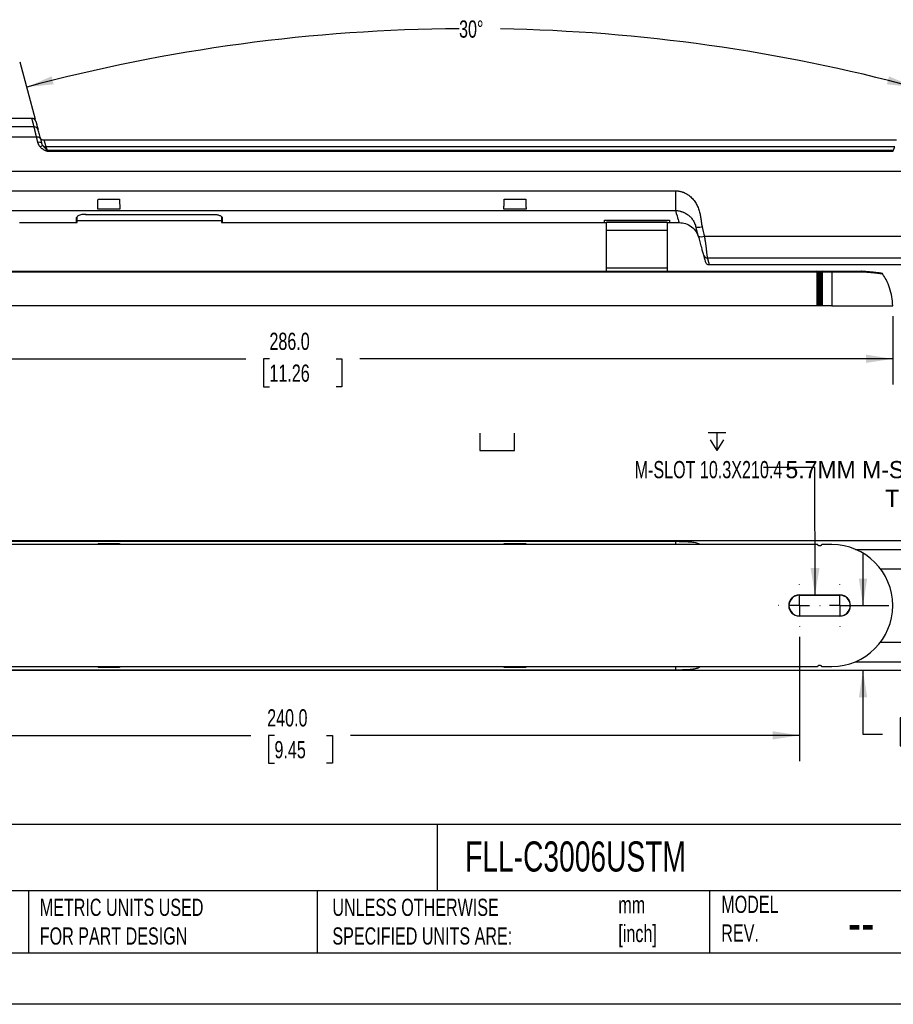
# Model space of a CAD drawing. Header units: millimetres. Extents: x 0 to 559, y 0 to 432.
# Tile 17 of 34: x 209 to 424, y 0 to 242. Entities that reach past the tile are written whole.
import ezdxf

# ---------------------------------------------------------------- set-up
doc = ezdxf.new("R2010")
doc.units = ezdxf.units.MM
doc.header["$LTSCALE"] = 2
doc.linetypes.add('CENTERX2', pattern=[20.32, 12.7, -2.54, 2.54, -2.54])
doc.layers.add('CENTER', color=40, linetype='CENTERX2')
doc.layers.add('DIMENSIONS', color=140, linetype='Continuous', lineweight=25)
doc.layers.add('TEXT', color=140, linetype='Continuous', lineweight=25)
doc.styles.add('SLDTEXTSTYLE0', font='TXT', dxfattribs={"width": 0.7})
doc.dimstyles.new('SLDDIMSTYLE2', dxfattribs={"dimtxt": 4.316016, "dimasz": 6.604, "dimexe": 0, "dimexo": 0.0625, "dimgap": 1.079004, "dimtad": 0, "dimtih": 1, "dimtoh": 1, "dimdec": 1, "dimrnd": 1e-09, "dimzin": 4, "dimdsep": 46, "dimtxsty": 'SLDTEXTSTYLE0', "dimsah": 1, "dimcen": 0.09, "dimadec": 0, "dimazin": 1, "dimtfac": 1, "dimtdec": 1, "dimtmove": 0, "dimatfit": 0, "dimfxl": 0, "dimfrac": 2, "dimtolj": 1, "dimtzin": 12, "dimarcsym": 0})
doc.dimstyles.new('SLDDIMSTYLE3', dxfattribs={"dimtxt": 4.316016, "dimasz": 6.604, "dimexe": 0, "dimexo": 0.0625, "dimgap": 1.079004, "dimtad": 0, "dimtih": 1, "dimtoh": 1, "dimdec": 1, "dimrnd": 1e-09, "dimzin": 4, "dimdsep": 46, "dimtxsty": 'SLDTEXTSTYLE0', "dimsah": 1, "dimcen": 0.09, "dimadec": 0, "dimazin": 1, "dimtfac": 1, "dimtdec": 1, "dimtofl": 0, "dimtmove": 0, "dimatfit": 3, "dimfxl": 0, "dimfrac": 2, "dimtolj": 1, "dimtzin": 12, "dimarcsym": 0})
doc.dimstyles.new('SLDDIMSTYLE4', dxfattribs={"dimtxt": 4.316016, "dimasz": 6.604, "dimexe": 0, "dimexo": 0.0625, "dimgap": 1.079004, "dimtad": 0, "dimtih": 1, "dimtoh": 1, "dimdec": 4, "dimlfac": 2, "dimzin": 12, "dimdsep": 46, "dimtxsty": 'SLDTEXTSTYLE0', "dimsah": 1, "dimcen": 0.09, "dimadec": 0, "dimazin": 3, "dimtfac": 1, "dimtdec": 0, "dimtofl": 0, "dimtmove": 0, "dimatfit": 3, "dimfxl": 0, "dimfrac": 2, "dimtolj": 1, "dimtzin": 12, "dimarcsym": 0})
doc.dimstyles.new('SLDDIMSTYLE7', dxfattribs={"dimtxt": 0.18, "dimasz": 6.604, "dimexe": 0, "dimexo": 0.0625, "dimgap": 0, "dimtad": 0, "dimtih": 1, "dimtoh": 1, "dimdec": 0, "dimrnd": 1e-09, "dimzin": 0, "dimdsep": 46, "dimtxsty": 'Standard', "dimsah": 1, "dimcen": 0.09, "dimadec": 0, "dimazin": 0, "dimtfac": 6.604, "dimtdec": 0, "dimtofl": 0, "dimtmove": 0, "dimatfit": 3, "dimfxl": 0, "dimfrac": 2, "dimtolj": 1, "dimtzin": 0, "dimarcsym": 0})

# ---------------------------------------------------------------- blocks, each defined once
blk = doc.blocks.new('_D_3')
at = {"layer": 'DIMENSIONS'}
for p, q in [((137.69, 169.4), (137.69, 152.52)), ((423.69, 169.4), (423.69, 152.52)), ((137.69, 158.87), (264.39, 158.87)), ((270.24, 158.87), (268.79, 158.87)), ((268.79, 158.87), (268.79, 152.01)), ((286.65, 158.87), (288.1, 158.87)), ((288.1, 158.87), (288.1, 152.01)), ((423.69, 158.87), (292.5, 158.87)), ((268.79, 152.01), (270.24, 152.01)), ((288.1, 152.01), (286.65, 152.01))]:
    blk.add_line(p, q, dxfattribs=at)
for points in [[(137.69, 158.87), (144.29, 157.85), (144.29, 159.88)], [(423.69, 158.87), (417.08, 159.88), (417.08, 157.85)]]:
    blk.add_solid(points, dxfattribs=at)
at = {"layer": 'DIMENSIONS', "char_height": 4.233, "attachment_point": 1, "style": 'SLDTEXTSTYLE0'}
for s, insert in [('286.0', (270.24, 165.29)), ('11.26', (270.24, 157.46))]:
    blk.add_mtext(s, dxfattribs=dict(at, insert=insert))
blk = doc.blocks.new('_D_4')
at = {"layer": 'DIMENSIONS'}
for p, q in [((212.62, 217.74), (208.84, 231.88)), ((426.75, 217.74), (430.54, 231.88))]:
    blk.add_line(p, q, dxfattribs=at)
for start, end in [(90.3761, 105), (75, 88.9858)]:
    blk.add_arc((319.69, -181.82), 421.94, start, end, dxfattribs=at)
for points in [[(210.48, 225.74), (217.13, 226.42), (216.62, 228.39)], [(428.89, 225.74), (422.75, 228.39), (422.24, 226.42)]]:
    blk.add_solid(points, dxfattribs=at)
at = {"layer": 'DIMENSIONS', "insert": (316.92, 242.14), "char_height": 4.233, "attachment_point": 1, "style": 'SLDTEXTSTYLE0'}
blk.add_mtext('30°', dxfattribs=at)
blk = doc.blocks.new('_D_13')
at = {"layer": 'DIMENSIONS'}
for p, q in [((160.69, 90.47), (160.69, 59.84)), ((400.69, 90.47), (400.69, 59.84)), ((160.69, 66.19), (265.63, 66.19)), ((271.48, 66.19), (270.03, 66.19)), ((270.03, 66.19), (270.03, 59.34)), ((284.31, 66.19), (285.76, 66.19)), ((285.76, 66.19), (285.76, 59.34)), ((400.69, 66.19), (290.16, 66.19)), ((270.03, 59.34), (271.48, 59.34)), ((285.76, 59.34), (284.31, 59.34))]:
    blk.add_line(p, q, dxfattribs=at)
for points in [[(160.69, 66.19), (167.29, 65.18), (167.29, 67.21)], [(400.69, 66.19), (394.08, 67.21), (394.08, 65.18)]]:
    blk.add_solid(points, dxfattribs=at)
at = {"layer": 'DIMENSIONS', "char_height": 4.233, "attachment_point": 1, "style": 'SLDTEXTSTYLE0'}
for s, insert in [('240.0', (269.69, 72.62)), ('9.45', (271.48, 64.79))]:
    blk.add_mtext(s, dxfattribs=dict(at, insert=insert))
blk = doc.blocks.new('_D_16')
at = {"layer": 'DIMENSIONS'}
for p, q in [((416.36, 98.15), (416.36, 110.85)), ((418.37, 98.15), (422.71, 98.15)), ((416.36, 66.43), (416.36, 82.15)), ((426.99, 70.47), (425.54, 70.47)), ((425.54, 70.47), (425.54, 63.61)), ((439.81, 70.47), (441.26, 70.47)), ((441.26, 70.47), (441.26, 63.61)), ((421.19, 66.43), (416.36, 66.43)), ((425.54, 63.61), (426.99, 63.61)), ((441.26, 63.61), (439.81, 63.61))]:
    blk.add_line(p, q, dxfattribs=at)
for points in [[(416.36, 98.15), (417.37, 104.75), (415.34, 104.75)], [(416.36, 82.15), (415.34, 75.54), (417.37, 75.54)]]:
    blk.add_solid(points, dxfattribs=at)
at = {"layer": 'DIMENSIONS', "char_height": 4.233, "attachment_point": 1, "style": 'SLDTEXTSTYLE0'}
for s, insert in [('16.0', (426.99, 76.89)), ('0.63', (426.99, 69.06)), ('TYP.', (427.19, 61.24))]:
    blk.add_mtext(s, dxfattribs=dict(at, insert=insert))
blk = doc.blocks.new('SW_SYMBOL_HOLE_SPOT')
at = {"layer": 'DIMENSIONS', "color": 0}
for p, q in [((0, 1750), (0, 150)), ((3200, 150), (3200, 1750)), ((0, 150), (3200, 150))]:
    blk.add_line(p, q, dxfattribs=at)
blk = doc.blocks.new('SW_SYMBOL_HOLE_DEPTH')
at = {"layer": 'DIMENSIONS', "color": 0}
for p, q in [((0, 1750), (1600, 1750)), ((200, 1110), (800, 150)), ((800, 1750), (800, 150)), ((1400, 1110), (800, 150))]:
    blk.add_line(p, q, dxfattribs=at)
blk = doc.blocks.new('SW_CENTERMARKSYMBOL_2')
at = {"layer": 'CENTER', "color": 0}
for p, q in [((0, 5.08), (0, 5.14)), ((0, 0), (0, 2.54)), ((-5.08, 0), (-5.14, 0)), ((0, 0), (-2.54, 0)), ((0, 0), (0, -2.54)), ((0, 0), (2.54, 0)), ((5.08, 0), (5.14, 0)), ((0, -5.08), (0, -5.14))]:
    blk.add_line(p, q, dxfattribs=at)
blk = doc.blocks.new('SW_CENTERMARKSYMBOL_3')
at = {"layer": 'CENTER', "color": 0}
for p, q in [((0, 5.08), (0, 5.14)), ((0, 0), (0, 2.54)), ((-5.08, 0), (-5.14, 0)), ((0, 0), (-2.54, 0)), ((0, 0), (0, -2.54)), ((0, 0), (2.54, 0)), ((5.08, 0), (5.14, 0)), ((0, -5.08), (0, -5.14))]:
    blk.add_line(p, q, dxfattribs=at)

msp = doc.modelspace()

# ---------------------------------------------------------------- linework, layer by layer
for p, q in [((212.314681, 215.945209), (108.669052, 215.945209)), ((211.774289, 218.046012), (195.999513, 218.046012)), ((212.916248, 213.379404), (109.180351, 213.379404)), ((424.618191, 212.640937), (214.752228, 212.640937)), ((424.176356, 211.037374), (215.194063, 211.037374)), ((215.553372, 210.143402), (215.553372, 209.968737)), ((423.817047, 210.143402), (215.553372, 210.143402)), ((215.553372, 209.968737), (423.817047, 209.968737)), ((423.817047, 209.968737), (423.817047, 210.143402)), ((109.436922, 205.046012), (451.933497, 205.046012)), ((191.204567, 200.221555), (370.165852, 200.221555)), ((370.165852, 200.221555), (370.165852, 195.335592)), ((228.040296, 198.119554), (233.330123, 198.119554)), ((328.040296, 198.119554), (333.330123, 198.119554)), ((191.204567, 195.335592), (370.165852, 195.335592)), ((223.029432, 193.957955), (222.935209, 193.788167)), ((224.935209, 194.413723), (256.435209, 194.413723)), ((224.935209, 194.402872), (256.435209, 194.402872)), ((233.414869, 195.692746), (227.95555, 195.692746)), ((256.435209, 194.413723), (256.435209, 194.402872)), ((258.339964, 193.958521), (258.435209, 193.788167)), ((333.414869, 195.692746), (327.95555, 195.692746)), ((208.685209, 192.388167), (222.785209, 192.388167)), ((222.785209, 192.388167), (222.785209, 193.6449)), ((222.935209, 192.538167), (222.935209, 193.788167)), ((222.935209, 192.888167), (258.435209, 192.888167)), ((258.435209, 193.788167), (258.435209, 192.538167)), ((258.585209, 193.6449), (258.585209, 192.388167)), ((258.585209, 192.388167), (352.685209, 192.388167)), ((352.685209, 193.028858), (368.685209, 193.028858)), ((352.685209, 192.388167), (352.685209, 193.028858)), ((352.685209, 192.388167), (353.185209, 192.388167)), ((368.185209, 192.510425), (353.185209, 192.510425)), ((353.185209, 192.510425), (353.185209, 192.466537)), ((353.185209, 192.466537), (368.185209, 192.466537)), ((353.185209, 190.413563), (353.185209, 192.466537)), ((368.185209, 192.466537), (368.185209, 192.510425)), ((368.185209, 192.466537), (368.185209, 190.413563)), ((368.185209, 192.388167), (368.685209, 192.388167)), ((368.685209, 193.028858), (368.685209, 192.388167)), ((368.685209, 192.388167), (371.101641, 192.388167)), ((368.185209, 190.413563), (353.185209, 190.413563)), ((353.185209, 181.135873), (353.185209, 190.413563)), ((368.185209, 190.413563), (368.185209, 181.135873)), ((377.27274, 189.052894), (427.703664, 189.052894)), ((378.0408, 183.721449), (442.731446, 183.721449)), ((378.471774, 182.046012), (443.071042, 182.046012)), ((405.058541, 180.23189), (156.311878, 180.23189)), ((156.435209, 180.440845), (404.935209, 180.440845)), ((353.185209, 180.405114), (353.185209, 181.135873)), ((368.185209, 181.135873), (353.185209, 181.135873)), ((368.185209, 181.135873), (368.185209, 180.406582)), ((404.935709, 180.440845), (405.535209, 180.440845)), ((404.949676, 180.438496), (404.951764, 180.437426)), ((405.535209, 180.440845), (405.835209, 180.440845)), ((405.835209, 180.238039), (405.535209, 180.238039)), ((405.835209, 180.440845), (408.685209, 180.440845)), ((408.685209, 180.23189), (406.311878, 180.23189)), ((406.418654, 180.437426), (406.420743, 180.438496)), ((406.435209, 180.440845), (408.685209, 180.440845)), ((408.685209, 180.23189), (408.685209, 180.440845)), ((408.685209, 180.440845), (415.959375, 180.440845)), ((408.685209, 180.23189), (408.685209, 171.940845)), ((415.959375, 180.437954), (415.997278, 180.434326)), ((405.076952, 171.940845), (156.293467, 171.940845)), ((405.835209, 171.940845), (405.535209, 171.940845)), ((408.685209, 171.940845), (406.293467, 171.940845)), ((408.685209, 171.940845), (423.685209, 171.940845)), ((109.436922, 114.145741), (451.933497, 114.145741)), ((191.204567, 113.951465), (370.165852, 113.951465)), ((370.165852, 113.951465), (370.165852, 113.17933)), ((405.076952, 113.145741), (156.293467, 113.145741)), ((228.027755, 113.145741), (228.040296, 113.385746)), ((228.040296, 113.385746), (233.330123, 113.385746)), ((233.330123, 113.385746), (233.342664, 113.145741)), ((328.027755, 113.145741), (328.040296, 113.385746)), ((328.040296, 113.385746), (333.330123, 113.385746)), ((333.330123, 113.385746), (333.342664, 113.145741)), ((405.835209, 112.845609), (405.535209, 112.845609)), ((408.685209, 113.145741), (406.293467, 113.145741)), ((414.494884, 111.974974), (427.703664, 111.974974)), ((420.686678, 107.143783), (442.731446, 107.143783)), ((400.685209, 100.745741), (410.685209, 100.745741)), ((400.685209, 100.745741), (400.685209, 100.692771)), ((400.685209, 100.692771), (410.685209, 100.692771)), ((410.685209, 100.692771), (410.685209, 100.745741)), ((400.685209, 95.598711), (400.685209, 95.545741)), ((400.685209, 95.598711), (410.685209, 95.598711)), ((410.685209, 95.545741), (400.685209, 95.545741)), ((410.685209, 95.545741), (410.685209, 95.598711)), ((420.686678, 89.147699), (442.731446, 89.147699)), ((156.293467, 83.145741), (405.076952, 83.145741)), ((228.040296, 82.905736), (228.027655, 83.145741)), ((233.330123, 82.905736), (228.040296, 82.905736)), ((233.342764, 83.145741), (233.330123, 82.905736)), ((328.040296, 82.905736), (328.027655, 83.145741)), ((333.330123, 82.905736), (328.040296, 82.905736)), ((333.342764, 83.145741), (333.330123, 82.905736)), ((370.165852, 83.040962), (370.165852, 82.340017)), ((405.535209, 83.445873), (405.835209, 83.445873)), ((406.293467, 83.145741), (408.685209, 83.145741)), ((414.494884, 84.316508), (427.703664, 84.316508)), ((451.933497, 82.145741), (109.436922, 82.145741)), ((191.204567, 82.340017), (370.165852, 82.340017))]:
    msp.add_line(p, q)
at = {"color": 7, "linetype": 'Continuous'}
msp.add_line((558.80494, 0.005348), (0.00494, 0.005348), dxfattribs=at)
at = {"flags": 128}
msp.add_lwpolyline([(213.882174, 213.042981), (213.840559, 213.137914), (213.770057, 213.221792), (213.672872, 213.291992), (213.55204, 213.346322), (213.411337, 213.383083), (213.255162, 213.401125), (213.088395, 213.399886), (212.916248, 213.379404)], dxfattribs=at)
for centre, radius, start, end in [((211.774289, 217.046012), 1, 58.38469181, 90), ((212.388796, 215.015679), 0.93248, 16.98394718, 94.55875336), ((211.774289, 217.046012), 1, 15, 37.34096627), ((214.477717, 210.379984), 0.919196, 88.43832153, 136.45324905), ((215.176388, 212.035245), 0.998028, 227.54964059, 271.01477166), ((222.785209, 192.538167), 0.15, 270, 0), ((258.581919, 193.791613), 0.14675, 181.34529494, 271.28490329), ((258.585209, 192.538167), 0.15, 180, 270), ((376.560126, 190.536466), 1.645845, 243.42596071, 295.6566706), ((377.980824, 184.664577), 0.945033, 196.53546388, 273.63866206), ((408.685209, 98.145741), 15, 270, 90), ((400.685209, 98.145741), 2.6, 90, 270), ((400.685209, 98.145741), 2.54703, 90, 270), ((410.685209, 98.145741), 2.6, 270, 90), ((410.685209, 98.145741), 2.54703, 270, 90)]:
    msp.add_arc(centre, radius, start, end)
for points, knots in [([(212.314681, 215.945209), (212.297768, 216.010974), (212.263972, 216.142385), (212.216312, 216.327852), (212.170935, 216.504504), (212.128054, 216.671493), (212.087611, 216.829011), (212.049623, 216.976975), (212.014084, 217.11538), (211.980996, 217.244207), (211.95036, 217.363447), (211.922174, 217.47309), (211.896438, 217.573133), (211.873154, 217.663577), (211.85232, 217.744427), (211.833937, 217.815689), (211.818006, 217.877376), (211.804524, 217.929508), (211.793496, 217.972087), (211.784906, 218.005198), (211.778815, 218.028639), (211.774998, 218.043297), (211.774525, 218.045108), (211.774289, 218.046012)], [0, 0, 0, 0, 0.04843155, 0.0967747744, 0.1450307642, 0.1932006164, 0.241285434, 0.2892863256, 0.3372044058, 0.385040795, 0.4327966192, 0.4804730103, 0.5280711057, 0.5755920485, 0.6230369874, 0.6704070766, 0.7177034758, 0.7649273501, 0.81207987, 0.8591622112, 0.9061755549, 0.9531210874, 1, 1, 1, 1]), ([(212.610726, 217.594076), (212.496022, 217.72335), (212.26732, 217.981106), (211.94402, 218.002162), (211.782869, 218.012658)], [0, 0, 0, 0, 0.5015407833, 1, 1, 1, 1]), ([(212.916248, 213.379404), (212.898985, 213.453065), (212.864616, 213.59972), (212.815044, 213.811537), (212.767229, 214.015943), (212.721292, 214.212364), (212.677201, 214.400861), (212.634964, 214.58135), (212.594579, 214.753807), (212.556047, 214.91821), (212.519368, 215.074558), (212.484541, 215.222859), (212.451566, 215.363143), (212.420447, 215.495435), (212.391171, 215.61983), (212.36378, 215.736223), (212.338123, 215.845309), (212.322469, 215.912019), (212.314681, 215.945209)], [0, 0, 0, 0, 0.0669891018, 0.1333708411, 0.1991469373, 0.2643191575, 0.3288893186, 0.3928592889, 0.4562309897, 0.5190063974, 0.5811875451, 0.642776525, 0.7037754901, 0.7641866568, 0.8240123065, 0.8832547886, 0.9419165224, 1, 1, 1, 1]), ([(212.740215, 217.304831), (212.740477, 217.303853), (212.741001, 217.301896), (212.745251, 217.286037), (212.752037, 217.26071), (212.761608, 217.224991), (212.773897, 217.179128), (212.788922, 217.123053), (212.806678, 217.056786), (212.827167, 216.980322), (212.850388, 216.89366), (212.88208, 216.775385), (212.924642, 216.616541), (212.981087, 216.405884), (213.044774, 216.168201), (213.115868, 215.902876), (213.193748, 215.612222), (213.251623, 215.396231), (213.280607, 215.28806)], [0, 0, 0, 0, 0.0500257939, 0.0999689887, 0.1498523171, 0.1996985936, 0.2495306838, 0.2993714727, 0.3492438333, 0.3991705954, 0.4491745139, 0.4992782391, 0.5827506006, 0.6660755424, 0.7493580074, 0.8327030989, 0.9162156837, 1, 1, 1, 1]), ([(213.211358, 212.19332), (213.185586, 212.296901), (213.134383, 212.502696), (213.059586, 212.803323), (212.986806, 213.095828), (212.939661, 213.285309), (212.916248, 213.379404)], [0, 0, 0, 0, 0.2550470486, 0.5067275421, 0.7550442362, 1, 1, 1, 1]), ([(213.882174, 213.042981), (213.75146, 213.530812), (213.633434, 213.971292), (213.430631, 214.728162), (213.345878, 215.044465), (213.280607, 215.28806)], [0, 0, 0, 0, 0.5, 0.5, 1, 1, 1, 1]), ([(214.757229, 212.640937), (214.651063, 212.65077), (214.432781, 212.670987), (214.138147, 212.834151), (213.904292, 213.076519), (213.828272, 213.282131), (213.791298, 213.382135)], [0, 0, 0, 0, 0.2431858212, 0.500000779, 0.756815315, 1, 1, 1, 1]), ([(213.211358, 212.19332), (213.318344, 212.214514), (213.432383, 212.227625), (213.654155, 212.229469), (213.761408, 212.218009), (213.945145, 212.170129), (214.021201, 212.133821), (214.130142, 212.045797), (214.163149, 211.994367), (214.177286, 211.941609)], [0, 0, 0, 0, 0.25, 0.25, 0.5, 0.5, 0.75, 0.75, 1, 1, 1, 1]), ([(213.811472, 211.01326), (213.780181, 211.050136), (213.717312, 211.124225), (213.631675, 211.241348), (213.551974, 211.363178), (213.47886, 211.490046), (213.412163, 211.621733), (213.351887, 211.758158), (213.298178, 211.899201), (213.250411, 212.04472), (213.224485, 212.143373), (213.211358, 212.19332)], [0, 0, 0, 0, 0.1043489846, 0.209651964, 0.3162454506, 0.4244539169, 0.5345875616, 0.646940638, 0.7617903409, 0.8793962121, 1, 1, 1, 1]), ([(215.553372, 209.968737), (215.532743, 209.96966), (215.488321, 209.971646), (215.417934, 209.985066), (215.339225, 210.005678), (215.252161, 210.034608), (215.156697, 210.071482), (215.012368, 210.133929), (214.823669, 210.226865), (214.596188, 210.357526), (214.375816, 210.503111), (214.168836, 210.662674), (213.978896, 210.831354), (213.866999, 210.952931), (213.811472, 211.01326)], [0, 0, 0, 0, 0.0291879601, 0.0628527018, 0.1013239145, 0.1448221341, 0.1934996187, 0.2474648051, 0.3699066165, 0.4953233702, 0.6258584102, 0.7529726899, 0.877419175, 1, 1, 1, 1]), ([(213.882174, 213.042981), (213.906053, 212.953862), (213.953816, 212.775609), (214.027082, 212.502179), (214.101428, 212.224716), (214.151988, 212.036023), (214.177286, 211.941609)], [0, 0, 0, 0, 0.2497780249, 0.4995989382, 0.7496204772, 1, 1, 1, 1]), ([(215.553372, 210.143402), (215.501865, 210.166229), (215.449209, 210.221303), (215.343188, 210.33535), (215.290286, 210.39714), (215.137217, 210.575773), (215.041619, 210.687415), (214.775487, 210.988042), (214.622902, 211.149141), (214.502768, 211.298838)], [0, 0, 0, 0, 0.125, 0.125, 0.25, 0.25, 0.5, 0.5, 1, 1, 1, 1]), ([(214.757229, 212.640937), (214.757488, 212.639988), (214.758007, 212.63809), (214.762206, 212.622734), (214.768907, 212.598206), (214.778356, 212.563597), (214.790488, 212.519139), (214.80532, 212.464759), (214.822848, 212.400469), (214.843073, 212.32626), (214.865994, 212.242131), (214.891612, 212.14808), (214.919927, 212.044109), (214.950938, 211.930219), (214.984645, 211.806419), (215.021051, 211.672696), (215.060141, 211.529124), (215.101979, 211.375473), (215.146322, 211.212638), (215.178146, 211.095809), (215.194063, 211.037374)], [0, 0, 0, 0, 0.05528316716, 0.11059478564, 0.16593553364, 0.22130608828, 0.27670712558, 0.33213932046, 0.38760334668, 0.44309987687, 0.49862958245, 0.55419313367, 0.60979119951, 0.66542444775, 0.72109354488, 0.77679915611, 0.83254194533, 0.88832257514, 0.94414170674, 1, 1, 1, 1]), ([(215.194063, 211.037374), (215.198302, 211.026841), (215.206834, 211.005636), (215.22374, 210.963667), (215.243733, 210.913961), (215.267112, 210.855759), (215.293803, 210.789271), (215.332364, 210.69322), (215.387631, 210.556027), (215.463939, 210.366144), (215.523015, 210.21901), (215.553372, 210.143402)], [0, 0, 0, 0, 0.0794655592, 0.1599766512, 0.2415799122, 0.3243201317, 0.4082402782, 0.4933815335, 0.6527424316, 0.8215553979, 1, 1, 1, 1]), ([(423.817047, 210.143402), (423.832605, 210.182133), (423.863303, 210.258554), (423.906263, 210.36559), (423.946138, 210.46485), (423.982766, 210.555923), (424.016187, 210.638934), (424.058285, 210.743552), (424.104269, 210.858193), (424.148609, 210.968473), (424.16719, 211.014613), (424.176356, 211.037374)], [0, 0, 0, 0, 0.0904796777, 0.1785323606, 0.2641778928, 0.347437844, 0.4283356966, 0.5068970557, 0.6758499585, 0.8401005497, 1, 1, 1, 1]), ([(370.165852, 200.221555), (370.240916, 200.220647), (370.390876, 200.218832), (370.615294, 200.204089), (370.8388, 200.180535), (371.061391, 200.147317), (371.283067, 200.104663), (371.503822, 200.052519), (371.723665, 199.990889), (372.142372, 199.854976), (372.746071, 199.59287), (373.581214, 199.066395), (374.414174, 198.320766), (375.136039, 197.367061), (375.682905, 196.329227), (376.058984, 195.283208), (376.299971, 194.234395), (376.426896, 193.391889), (376.505897, 192.816735), (376.551092, 192.496626), (376.600752, 192.171518), (376.666363, 191.784095), (376.739407, 191.479004), (376.773231, 191.337731)], [0, 0, 0, 0, 0.0182250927, 0.0364089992, 0.0545844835, 0.0727843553, 0.0910412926, 0.1093876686, 0.1278553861, 0.1464757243, 0.2163002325, 0.2870343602, 0.3857067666, 0.4866110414, 0.5771041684, 0.6716839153, 0.7585310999, 0.8417216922, 0.8821840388, 0.9023889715, 0.9219221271, 0.9638459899, 1, 1, 1, 1]), ([(227.95555, 195.692746), (227.957153, 195.738579), (227.960389, 195.831128), (227.965679, 195.981967), (227.971344, 196.143476), (227.977414, 196.316624), (227.983881, 196.501324), (227.990746, 196.697727), (227.99801, 196.905852), (228.005672, 197.125701), (228.013732, 197.357166), (228.022194, 197.600263), (228.031038, 197.854238), (228.037194, 198.030644), (228.040296, 198.119554)], [0, 0, 0, 0, 0.0753498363, 0.152150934, 0.2304033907, 0.3101072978, 0.391262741, 0.4738698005, 0.5579285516, 0.6434390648, 0.7304014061, 0.8188156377, 0.9086818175, 1, 1, 1, 1]), ([(233.330123, 198.119554), (233.332788, 198.043185), (233.338082, 197.891486), (233.345737, 197.67172), (233.353111, 197.459893), (233.36019, 197.256559), (233.366977, 197.061708), (233.37347, 196.875438), (233.379672, 196.697777), (233.38558, 196.528734), (233.391196, 196.368281), (233.396519, 196.216382), (233.40155, 196.072919), (233.406284, 195.937953), (233.410742, 195.810788), (233.413501, 195.731878), (233.414869, 195.692746)], [0, 0, 0, 0, 0.07836196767, 0.15565709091, 0.23188540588, 0.30704695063, 0.38114176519, 0.45416989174, 0.52613137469, 0.59702626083, 0.66685459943, 0.73561644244, 0.80331184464, 0.86994086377, 0.93550356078, 1, 1, 1, 1]), ([(327.95555, 195.692746), (327.957153, 195.738579), (327.960389, 195.831128), (327.965679, 195.981967), (327.971344, 196.143476), (327.977414, 196.316624), (327.983881, 196.501324), (327.990746, 196.697727), (327.99801, 196.905852), (328.005672, 197.125701), (328.013732, 197.357166), (328.022194, 197.600263), (328.031038, 197.854238), (328.037194, 198.030644), (328.040296, 198.119554)], [0, 0, 0, 0, 0.0753498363, 0.152150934, 0.2304033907, 0.3101072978, 0.391262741, 0.4738698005, 0.5579285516, 0.6434390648, 0.7304014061, 0.8188156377, 0.9086818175, 1, 1, 1, 1]), ([(333.330123, 198.119554), (333.332788, 198.043185), (333.338082, 197.891486), (333.345737, 197.67172), (333.353111, 197.459893), (333.36019, 197.256559), (333.366977, 197.061708), (333.37347, 196.875438), (333.379672, 196.697777), (333.38558, 196.528734), (333.391196, 196.368281), (333.396519, 196.216382), (333.40155, 196.072919), (333.406284, 195.937953), (333.410742, 195.810788), (333.413501, 195.731878), (333.414869, 195.692746)], [0, 0, 0, 0, 0.0783619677, 0.1556570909, 0.2318854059, 0.3070469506, 0.3811417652, 0.4541698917, 0.5261313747, 0.5970262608, 0.6668545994, 0.7356164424, 0.8033118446, 0.8699408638, 0.9355035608, 1, 1, 1, 1]), ([(224.089389, 194.343438), (223.891782, 194.309832), (223.708495, 194.265486), (223.386801, 194.162252), (223.246208, 194.102349), (223.02022, 193.976625), (222.932397, 193.909365), (222.814905, 193.776287), (222.785209, 193.710183), (222.785209, 193.6449)], [0, 0, 0, 0, 0.25, 0.25, 0.5, 0.5, 0.75, 0.75, 1, 1, 1, 1]), ([(224.935209, 194.552872), (224.935209, 194.532155), (224.935209, 194.508886), (224.935209, 194.464361), (224.935209, 194.443438), (224.935209, 194.4137), (224.935209, 194.405143), (224.935209, 194.401438), (224.935209, 194.405987), (224.935209, 194.413723)], [0, 0, 0, 0, 0.25, 0.25, 0.5, 0.5, 0.75, 0.75, 1, 1, 1, 1]), ([(256.435209, 194.413723), (256.483199, 194.413344), (256.578972, 194.412589), (256.721812, 194.406488), (256.863254, 194.396759), (257.003282, 194.38308), (257.141905, 194.365582), (257.365854, 194.330849), (257.660816, 194.267895), (257.984068, 194.163453), (258.246426, 194.042554), (258.417254, 193.925815), (258.519683, 193.821484), (258.575118, 193.731918), (258.581842, 193.673938), (258.585209, 193.6449)], [0, 0, 0, 0, 0.0413177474, 0.0824577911, 0.1236426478, 0.1650941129, 0.2070297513, 0.2496597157, 0.3742611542, 0.4990743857, 0.6230757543, 0.7489371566, 0.8331811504, 0.9164501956, 1, 1, 1, 1]), ([(372.548161, 194.709121), (372.479642, 194.741054), (372.345889, 194.803388), (372.14489, 194.885314), (371.951019, 194.957085), (371.764688, 195.019172), (371.586638, 195.072816), (371.336469, 195.141193), (371.005688, 195.217148), (370.587889, 195.290526), (370.30732, 195.320487), (370.165851, 195.335594)], [0, 0, 0, 0, 0.09245643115, 0.18047996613, 0.26406961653, 0.34324574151, 0.41804712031, 0.48852828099, 0.6558301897, 0.82646255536, 1, 1, 1, 1]), ([(370.165851, 195.335594), (370.470546, 194.370749), (370.70428, 193.63061), (371.017315, 192.639358), (371.09664, 192.388167), (371.09664, 192.388167)], [0, 0, 0, 0, 0.5, 0.5, 1, 1, 1, 1]), ([(372.548147, 194.709097), (372.602372, 194.682621), (372.721063, 194.624671), (372.894651, 194.528717), (373.070326, 194.423089), (373.180723, 194.348391), (373.236227, 194.310835)], [0, 0, 0, 0, 0.2268206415, 0.4964713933, 0.7468420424, 1, 1, 1, 1]), ([(373.236227, 194.310835), (373.459557, 194.156004), (373.677314, 193.975296), (374.084743, 193.564562), (374.27493, 193.334093), (374.619342, 192.82019), (374.773564, 192.535569), (375.035256, 191.929492), (375.141458, 191.611209), (375.227734, 191.289231)], [0, 0, 0, 0, 0.25, 0.25, 0.5, 0.5, 0.75, 0.75, 1, 1, 1, 1]), ([(222.785209, 193.6449), (222.820565, 193.6449), (222.861986, 193.658887), (222.920565, 193.714837), (222.935209, 193.754399), (222.935209, 193.788167)], [0, 0, 0, 0, 0.5, 0.5, 1, 1, 1, 1]), ([(371.09664, 192.388167), (371.627473, 192.339001), (372.718889, 192.237914), (374.192066, 191.422084), (375.361346, 190.210225), (375.741438, 189.182156), (375.926304, 188.682134)], [0, 0, 0, 0, 0.2431860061, 0.500001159, 0.7568156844, 1, 1, 1, 1]), ([(376.773231, 191.337731), (376.596251, 191.29279), (376.406363, 191.251946), (376.037968, 191.191529), (375.86044, 191.172299), (375.562262, 191.16294), (375.442471, 191.172838), (375.280613, 191.216615), (375.238202, 191.25017), (375.227734, 191.289231)], [0, 0, 0, 0, 0.25, 0.25, 0.5, 0.5, 0.75, 0.75, 1, 1, 1, 1]), ([(375.526323, 190.174884), (375.482204, 190.339536), (375.404855, 190.628209), (375.305245, 190.999956), (375.249963, 191.206272), (375.227734, 191.289231)], [0, 0, 0, 0, 0.4425202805, 0.7758404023, 1, 1, 1, 1]), ([(375.823851, 189.064493), (375.800426, 189.151916), (375.751302, 189.335249), (375.6795, 189.603219), (375.603724, 189.886019), (375.553828, 190.072233), (375.526323, 190.174884)], [0, 0, 0, 0, 0.23833181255, 0.49979876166, 0.72426212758, 1, 1, 1, 1]), ([(375.823851, 189.064493), (375.952021, 188.586158), (376.079475, 188.110493), (376.327379, 187.1853), (376.447843, 186.735724), (376.783284, 185.48384), (376.971185, 184.782585), (377.074874, 184.395613)], [0, 0, 0, 0, 0.25, 0.25, 0.5, 0.5, 1, 1, 1, 1]), ([(376.773231, 191.337731), (376.791151, 191.266321), (376.830891, 191.10796), (376.88927, 190.8458), (376.95489, 190.536442), (377.044267, 190.089661), (377.143456, 189.588006), (377.234886, 189.209571), (377.27274, 189.052894)], [0, 0, 0, 0, 0.0939744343, 0.2084001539, 0.3433062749, 0.4987103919, 0.7924589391, 1, 1, 1, 1]), ([(377.27274, 189.052894), (377.291282, 188.965731), (377.32923, 188.78734), (377.381596, 188.516203), (377.432376, 188.235726), (377.481088, 187.946985), (377.52787, 187.650994), (377.572682, 187.348956), (377.615531, 187.042228), (377.65643, 186.732233), (377.695316, 186.420924), (377.732439, 186.108947), (377.75498, 185.908248), (377.766438, 185.806236)], [0, 0, 0, 0, 0.07354414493, 0.15051917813, 0.23094270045, 0.31483013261, 0.40219505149, 0.49304946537, 0.58740404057, 0.68526828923, 0.78665072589, 0.8915589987, 1, 1, 1, 1]), ([(377.766438, 185.806236), (377.773673, 185.740249), (377.789546, 185.595484), (377.813828, 185.369325), (377.841243, 185.117581), (377.871636, 184.847035), (377.905788, 184.556726), (377.941738, 184.28027), (377.977964, 184.042907), (378.009958, 183.861219), (378.03119, 183.764997), (378.0408, 183.721449)], [0, 0, 0, 0, 0.07255753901, 0.1591782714, 0.25986212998, 0.37460858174, 0.50341676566, 0.65725285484, 0.79129632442, 0.90554553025, 1, 1, 1, 1]), ([(377.505849, 182.787193), (377.542824, 182.687191), (377.618846, 182.481583), (377.852701, 182.239221), (378.147332, 182.076062), (378.36561, 182.055845), (378.471774, 182.046012)], [0, 0, 0, 0, 0.2431854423, 0.5, 0.7568145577, 1, 1, 1, 1]), ([(378.0408, 183.721449), (378.055687, 183.663563), (378.085438, 183.547883), (378.127094, 183.385804), (378.166528, 183.232324), (378.20353, 183.088275), (378.238155, 182.953463), (378.270391, 182.827965), (378.300239, 182.711779), (378.327699, 182.604921), (378.352771, 182.507398), (378.375456, 182.419211), (378.395753, 182.340362), (378.413663, 182.270846), (378.429184, 182.210656), (378.442319, 182.159777), (378.453063, 182.118212), (378.461431, 182.08588), (378.467365, 182.062986), (378.471084, 182.048665), (378.471544, 182.046896), (378.471774, 182.046012)], [0, 0, 0, 0, 0.0533412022, 0.1065966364, 0.1597675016, 0.2128550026, 0.2658603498, 0.3187847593, 0.3716294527, 0.4243956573, 0.4770846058, 0.5296975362, 0.582235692, 0.6347003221, 0.6870926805, 0.7394140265, 0.7916656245, 0.8438487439, 0.8959646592, 0.9480146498, 1, 1, 1, 1]), ([(404.935209, 180.440845), (404.999597, 180.440845), (405.084928, 180.440845), (405.290752, 180.440845), (405.411145, 180.440845), (405.535209, 180.440845)], [0, 0, 0, 0, 0.5, 0.5, 1, 1, 1, 1]), ([(405.245269, 180.231892), (405.224387, 180.242733), (405.195774, 180.249059), (405.130064, 180.249058), (405.093334, 180.242731), (405.058541, 180.23189)], [0, 0, 0, 0, 0.5, 0.5, 1, 1, 1, 1]), ([(405.076952, 180.14249), (405.076952, 180.164298), (405.075007, 180.175286), (405.071893, 180.192797), (405.070248, 180.199255), (405.065291, 180.216374), (405.061923, 180.224592), (405.058541, 180.23189)], [0, 0, 0, 0, 0.25, 0.25, 0.5, 0.5, 1, 1, 1, 1]), ([(405.076952, 171.940845), (405.076952, 173.381069), (405.076952, 174.846276), (405.076952, 177.639401), (405.076952, 178.964805), (405.076952, 180.14249)], [0, 0, 0, 0, 0.5, 0.5, 1, 1, 1, 1]), ([(405.306081, 180.056071), (405.287823, 180.080172), (405.255467, 180.10328), (405.172298, 180.134648), (405.122595, 180.14249), (405.076952, 180.14249)], [0, 0, 0, 0, 0.5, 0.5, 1, 1, 1, 1]), ([(405.306081, 180.056071), (405.323604, 180.103281), (405.352426, 180.14823), (405.431764, 180.216226), (405.482506, 180.238039), (405.535209, 180.238039)], [0, 0, 0, 0, 0.5, 0.5, 1, 1, 1, 1]), ([(405.306081, 171.940845), (405.306081, 173.365951), (405.306081, 174.815688), (405.306081, 177.579322), (405.306081, 178.890737), (405.306081, 180.056071)], [0, 0, 0, 0, 0.5, 0.5, 1, 1, 1, 1]), ([(405.535209, 180.238039), (405.535209, 180.298398), (405.535209, 180.351559), (405.535209, 180.422988), (405.535209, 180.440845), (405.535209, 180.440845)], [0, 0, 0, 0, 0.5, 0.5, 1, 1, 1, 1]), ([(405.535209, 180.238039), (405.535209, 179.061233), (405.535209, 177.724033), (405.535209, 174.893719), (405.535209, 173.403553), (405.535209, 171.940845)], [0, 0, 0, 0, 0.5, 0.5, 1, 1, 1, 1]), ([(405.835209, 180.238039), (405.835209, 180.298398), (405.835209, 180.351559), (405.835209, 180.422988), (405.835209, 180.440845), (405.835209, 180.440845)], [0, 0, 0, 0, 0.5, 0.5, 1, 1, 1, 1]), ([(405.835209, 180.440845), (405.959274, 180.440845), (406.079667, 180.440845), (406.285491, 180.440845), (406.370822, 180.440845), (406.435209, 180.440845)], [0, 0, 0, 0, 0.5, 0.5, 1, 1, 1, 1]), ([(405.835209, 171.940845), (405.835209, 173.403553), (405.835209, 174.893719), (405.835209, 177.724033), (405.835209, 179.061233), (405.835209, 180.238039)], [0, 0, 0, 0, 0.5, 0.5, 1, 1, 1, 1]), ([(405.835209, 180.238039), (405.887913, 180.238039), (405.938655, 180.216226), (406.017993, 180.14823), (406.046815, 180.103281), (406.064338, 180.056071)], [0, 0, 0, 0, 0.5, 0.5, 1, 1, 1, 1]), ([(406.293467, 180.14249), (406.247823, 180.14249), (406.198121, 180.134648), (406.114952, 180.10328), (406.082596, 180.080172), (406.064338, 180.056071)], [0, 0, 0, 0, 0.5, 0.5, 1, 1, 1, 1]), ([(406.064338, 180.056071), (406.064338, 178.890737), (406.064338, 177.579322), (406.064338, 174.815688), (406.064338, 173.365951), (406.064338, 171.940845)], [0, 0, 0, 0, 0.5, 0.5, 1, 1, 1, 1]), ([(406.311878, 180.23189), (406.277085, 180.242731), (406.240355, 180.249058), (406.174645, 180.249059), (406.146032, 180.242733), (406.12515, 180.231892)], [0, 0, 0, 0, 0.5, 0.5, 1, 1, 1, 1]), ([(406.311878, 180.23189), (406.308496, 180.224592), (406.305128, 180.216374), (406.300171, 180.199255), (406.298526, 180.192797), (406.295412, 180.175286), (406.293467, 180.164298), (406.293467, 180.14249)], [0, 0, 0, 0, 0.5, 0.5, 0.75, 0.75, 1, 1, 1, 1]), ([(406.293467, 180.14249), (406.293467, 178.964805), (406.293467, 177.639401), (406.293467, 174.846276), (406.293467, 173.381069), (406.293467, 171.940845)], [0, 0, 0, 0, 0.5, 0.5, 1, 1, 1, 1]), ([(416.210071, 180.23189), (415.687849, 180.23189), (415.124815, 180.23189), (413.935832, 180.23189), (413.30997, 180.23189), (412.020574, 180.23189), (411.357165, 180.23189), (410.02109, 180.23189), (409.348553, 180.23189), (408.685209, 180.23189)], [0, 0, 0, 0, 0.25, 0.25, 0.5, 0.5, 0.75, 0.75, 1, 1, 1, 1]), ([(416.210071, 180.23189), (416.182726, 180.293839), (416.144538, 180.348684), (416.056081, 180.422413), (416.006353, 180.440845), (415.959375, 180.440845)], [0, 0, 0, 0, 0.5, 0.5, 1, 1, 1, 1]), ([(420.824322, 179.940846), (420.824856, 179.940777), (420.797061, 179.944341), (420.68641, 179.958385), (420.6039, 179.96882), (420.385797, 179.995935), (420.250202, 180.012616), (419.924981, 180.051653), (419.735324, 180.074), (419.100967, 180.14638), (418.587726, 180.202245), (417.380324, 180.320436), (416.703559, 180.380969), (415.959375, 180.437954)], [0, 0, 0, 0, 0.125, 0.125, 0.25, 0.25, 0.375, 0.375, 0.5, 0.5, 0.75, 0.75, 1, 1, 1, 1]), ([(415.997278, 180.434326), (416.012139, 180.433944), (416.055525, 180.432828), (416.137008, 180.37776), (416.182541, 180.286855), (416.210071, 180.23189)], [0, 0, 0, 0, 0.170800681, 0.4986336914, 1, 1, 1, 1]), ([(421.24067, 179.714906), (421.175321, 179.723496), (421.044201, 179.740731), (419.985074, 179.870417), (418.401829, 180.047192), (416.942081, 180.170204), (416.210071, 180.23189)], [0, 0, 0, 0, 0.2487180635, 0.4990450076, 0.748789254, 1, 1, 1, 1]), ([(420.824329, 179.940845), (420.865176, 179.938307), (420.948122, 179.933155), (421.023671, 179.898354), (421.062016, 179.88069)], [0, 0, 0, 0, 0.4924440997, 1, 1, 1, 1]), ([(421.242697, 179.714649), (421.218196, 179.747444), (421.168423, 179.814068), (421.097923, 179.858245), (421.062127, 179.880676)], [0, 0, 0, 0, 0.4922518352, 1, 1, 1, 1]), ([(423.685209, 171.940845), (423.632784, 172.675773), (423.527353, 174.15375), (422.947307, 176.308528), (422.191663, 178.187099), (421.500547, 179.255386), (421.213849, 179.698546)], [0, 0, 0, 0, 0.2674620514, 0.5378797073, 0.8082973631, 1, 1, 1, 1]), ([(405.306081, 171.940845), (405.298914, 171.940845), (405.2846, 171.940845), (405.252555, 171.940845), (405.208185, 171.940845), (405.149247, 171.940845), (405.100939, 171.940845), (405.076952, 171.940845)], [0, 0, 0, 0, 0.1651099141, 0.3297993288, 0.5004331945, 0.7519353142, 1, 1, 1, 1]), ([(405.535209, 171.940845), (405.519066, 171.940845), (405.487022, 171.940845), (405.440523, 171.940845), (405.401362, 171.940845), (405.369103, 171.940845), (405.343856, 171.940845), (405.321942, 171.940845), (405.311369, 171.940845), (405.306081, 171.940845)], [0, 0, 0, 0, 0.1669491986, 0.3313857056, 0.4996668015, 0.6227086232, 0.7499725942, 0.8749585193, 1, 1, 1, 1]), ([(406.064338, 171.940845), (406.057206, 171.940845), (406.042934, 171.940845), (406.010926, 171.940845), (405.966522, 171.940845), (405.907576, 171.940845), (405.859187, 171.940845), (405.835209, 171.940845)], [0, 0, 0, 0, 0.1642286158, 0.3285888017, 0.499399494, 0.7519410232, 1, 1, 1, 1]), ([(406.293467, 171.940845), (406.277549, 171.940845), (406.245751, 171.940845), (406.199333, 171.940845), (406.149465, 171.940845), (406.098675, 171.940845), (406.075732, 171.940845), (406.064338, 171.940845)], [0, 0, 0, 0, 0.1650848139, 0.3297641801, 0.5004104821, 0.7519039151, 1, 1, 1, 1]), ([(370.165852, 113.951465), (370.465619, 113.9503), (371.068906, 113.947957), (371.748224, 113.932726), (372.211498, 113.917734), (372.475454, 113.907599), (372.733666, 113.89603), (372.986145, 113.882925), (373.232912, 113.868193), (373.725438, 113.834544), (374.414195, 113.76994), (375.136527, 113.655331), (375.681139, 113.511835), (376.073723, 113.347812), (376.21986, 113.212597), (376.292115, 113.145741)], [0, 0, 0, 0, 0.0951427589, 0.1914764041, 0.2219594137, 0.2524182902, 0.282931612, 0.3135775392, 0.3444332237, 0.3755742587, 0.5047029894, 0.6367524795, 0.7551773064, 0.8789501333, 1, 1, 1, 1]), ([(405.306081, 112.995676), (405.298914, 113.009919), (405.2846, 113.03837), (405.252555, 113.075038), (405.208185, 113.110098), (405.149247, 113.139815), (405.100939, 113.143775), (405.076952, 113.145741)], [0, 0, 0, 0, 0.1651099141, 0.3297993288, 0.5004331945, 0.7519353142, 1, 1, 1, 1]), ([(405.535209, 112.845609), (405.519066, 112.846453), (405.487022, 112.848129), (405.440523, 112.862549), (405.401362, 112.883054), (405.369103, 112.907637), (405.343856, 112.93374), (405.321942, 112.963059), (405.311369, 112.984802), (405.306081, 112.995676)], [0, 0, 0, 0, 0.1669491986, 0.3313857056, 0.4996668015, 0.6227086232, 0.7499725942, 0.8749585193, 1, 1, 1, 1]), ([(406.064338, 112.995676), (406.057206, 112.981517), (406.042934, 112.953188), (406.010926, 112.916644), (405.966522, 112.881539), (405.907576, 112.851618), (405.859187, 112.8476), (405.835209, 112.845609)], [0, 0, 0, 0, 0.1642286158, 0.3285888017, 0.499399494, 0.7519410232, 1, 1, 1, 1]), ([(406.293467, 113.145741), (406.277549, 113.144867), (406.245751, 113.143122), (406.199333, 113.1284), (406.149465, 113.101735), (406.098675, 113.059577), (406.075732, 113.016879), (406.064338, 112.995676)], [0, 0, 0, 0, 0.1650848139, 0.3297641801, 0.5004104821, 0.7519039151, 1, 1, 1, 1]), ([(370.165852, 82.340017), (370.770549, 82.344579), (371.663422, 82.351314), (372.74736, 82.393766), (373.466036, 82.436445), (374.104139, 82.491609), (374.658962, 82.559212), (375.164906, 82.646262), (375.605815, 82.758613), (376.031862, 82.915533), (376.181562, 83.060416), (376.269724, 83.145741)], [0, 0, 0, 0, 0.1917877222, 0.2831865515, 0.3759241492, 0.4619805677, 0.5484229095, 0.6366294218, 0.7394591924, 0.8465618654, 1, 1, 1, 1]), ([(405.076952, 83.145741), (405.09287, 83.146615), (405.124668, 83.14836), (405.171085, 83.163081), (405.220954, 83.189747), (405.271744, 83.231905), (405.294687, 83.274603), (405.306081, 83.295806)], [0, 0, 0, 0, 0.1650848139, 0.3297641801, 0.5004104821, 0.7519039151, 1, 1, 1, 1]), ([(405.306081, 83.295806), (405.313213, 83.309965), (405.327485, 83.338294), (405.359493, 83.374838), (405.403897, 83.409943), (405.462843, 83.439864), (405.511232, 83.443882), (405.535209, 83.445873)], [0, 0, 0, 0, 0.1642286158, 0.3285888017, 0.499399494, 0.7519410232, 1, 1, 1, 1]), ([(405.835209, 83.445873), (405.851353, 83.445028), (405.883396, 83.443352), (405.929896, 83.428932), (405.969057, 83.408428), (406.001316, 83.383844), (406.026563, 83.357742), (406.048477, 83.328423), (406.05905, 83.30668), (406.064338, 83.295806)], [0, 0, 0, 0, 0.1669491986, 0.3313857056, 0.4996668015, 0.6227086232, 0.7499725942, 0.8749585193, 1, 1, 1, 1]), ([(406.064338, 83.295806), (406.071505, 83.281563), (406.085819, 83.253112), (406.117864, 83.216444), (406.162234, 83.181383), (406.221172, 83.151667), (406.26948, 83.147707), (406.293467, 83.145741)], [0, 0, 0, 0, 0.1651099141, 0.3297993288, 0.5004331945, 0.7519353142, 1, 1, 1, 1])]:
    msp.add_open_spline(points, degree=3, knots=knots)
for points in [[(214.502768, 211.298838), (214.343713, 211.487129), (214.239195, 211.710566), (214.177286, 211.941609)], [(224.935209, 194.413723), (224.638824, 194.413723), (224.353733, 194.388394), (224.089389, 194.343438)], [(377.074874, 184.395613), (377.35894, 183.335464), (377.505849, 182.787193), (377.505849, 182.787193)], [(404.935209, 180.440845), (404.979114, 180.440845), (405.026677, 180.367116), (405.058541, 180.23189)], [(405.245266, 180.23189), (405.165799, 180.367099), (405.045822, 180.440845), (404.935209, 180.440845)], [(405.306081, 180.056071), (405.297341, 180.116162), (405.278342, 180.175614), (405.245266, 180.23189)], [(406.125153, 180.23189), (406.092077, 180.175614), (406.073078, 180.116162), (406.064338, 180.056071)], [(406.435209, 180.440845), (406.324597, 180.440845), (406.20462, 180.367099), (406.125153, 180.23189)], [(406.311878, 180.23189), (406.343742, 180.367116), (406.391304, 180.440845), (406.435209, 180.440845)]]:
    msp.add_open_spline(points, degree=3)
at = {"layer": 'DIMENSIONS'}
msp.add_line((410.685209, 98.145741), (421.498566, 98.145741), dxfattribs=at)
at = {"layer": 'TEXT'}
for p, q in [((546.1, 44.252215), (12.7, 44.252215)), ((311.517791, 44.252215), (311.517791, 27.94)), ((546.1, 27.94), (12.7, 27.94)), ((210.968414, 27.94), (210.968414, 12.7)), ((281.995629, 27.94), (281.995629, 12.7)), ((378.601335, 27.94), (378.601335, 12.7)), ((12.7, 12.7), (546.1, 12.7))]:
    msp.add_line(p, q, dxfattribs=at)

# ---------------------------------------------------------------- block references
at = {"layer": 'CENTER'}
for name, p in [('SW_CENTERMARKSYMBOL_2', (400.685209, 98.145741)), ('SW_CENTERMARKSYMBOL_3', (410.685209, 98.145741))]:
    msp.add_blockref(name, p, dxfattribs=at)
at = {"layer": 'DIMENSIONS'}
for name, p, xscale, yscale, zscale in [('SW_SYMBOL_HOLE_SPOT', (321.99911, 135.885638), 0.002688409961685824, 0.002688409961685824, 0.002688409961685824), ('SW_SYMBOL_HOLE_DEPTH', (378.21212, 135.925755), 0.002728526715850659, 0.002728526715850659, 0.002728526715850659)]:
    msp.add_blockref(name, p, dxfattribs=dict(at, xscale=xscale, yscale=yscale, zscale=zscale))

# ---------------------------------------------------------------- texts
at = {"layer": 'DIMENSIONS', "insert": (396.483272, 140.770949), "char_height": 4.23333333, "attachment_point": 3, "style": 'SLDTEXTSTYLE0'}
msp.add_mtext('^JM-SLOT 10.3X210.4^J', dxfattribs=at)
at = {"layer": 'DIMENSIONS', "insert": (461.754326, 140.770949), "char_height": 4.23333333, "attachment_point": 3}
msp.add_mtext('^J5.7MM M-SLOT 5.2X15.2^JTHRU-ALL (2X)', dxfattribs=at)
at = {"layer": 'TEXT', "attachment_point": 1, "style": 'SLDTEXTSTYLE0'}
for s, insert, char_height in [('FLL-C3006USTM', (318.415444, 40.090931), 7.40833333), ('MODEL ^JREV.', (381.467348, 26.727988), 4.23333333), ('METRIC UNITS USED ^JFOR PART DESIGN', (213.707211, 25.993144), 4.23333333), ('UNLESS OTHERWISE ^JSPECIFIED UNITS ARE:', (285.738257, 25.993144), 4.23333333), ('mm^J[inch]', (356.127624, 26.605765), 4.2333333), ('--', (412.595876, 25.43792), 10.5833333)]:
    msp.add_mtext(s, dxfattribs=dict(at, insert=insert, char_height=char_height))

# ---------------------------------------------------------------- dimensions: what is measured, and where the dimension line sits
at = {"layer": 'DIMENSIONS'}
dim = msp.add_angular_dim_2l(base=(378.4599, 236.008372), line1=((425.488245, 213.042981), (426.089812, 215.28806)), line2=((213.280607, 215.28806), (213.882174, 213.042981)), dimstyle='SLDDIMSTYLE4', dxfattribs=at)
dim.commit()
dim.dimension.update_dxf_attribs({"geometry": '_D_4', "text_midpoint": (322.034533, 240.11542), "dimtype": 162})
dim = msp.add_linear_dim(base=(423.685209, 158.866199), p1=(137.685209, 171.940845), p2=(423.685209, 171.940845), angle=0, dimstyle='SLDDIMSTYLE3', dxfattribs=at)
dim.commit()
dim.dimension.update_dxf_attribs({"geometry": '_D_3', "text_midpoint": (278.445158, 158.866199), "dimtype": 160})
dim = msp.add_linear_dim(base=(416.355617, 82.145741), p1=(415.825209, 98.145741), p2=(451.933497, 82.145741), angle=90, text='<>\\PTYP.', dimstyle='SLDDIMSTYLE2', dxfattribs=at)
dim.commit()
dim.dimension.update_dxf_attribs({"geometry": '_D_16', "text_midpoint": (416.355617, 66.4289), "dimtype": 160})
dim = msp.add_linear_dim(base=(400.685209, 66.194775), p1=(160.685209, 93.005741), p2=(400.685209, 93.005741), dimstyle='SLDDIMSTYLE3', dxfattribs=at)
dim.commit()
dim.dimension.update_dxf_attribs({"geometry": '_D_13', "text_midpoint": (277.89582, 66.194775), "dimtype": 160})

# ---------------------------------------------------------------- leaders
msp.add_leader([(404.554804, 100.745741), (404.533333, 132.125216), (391.833333, 132.125216)], dimstyle='SLDDIMSTYLE7', dxfattribs=at)

doc.saveas('drawing.dxf')
